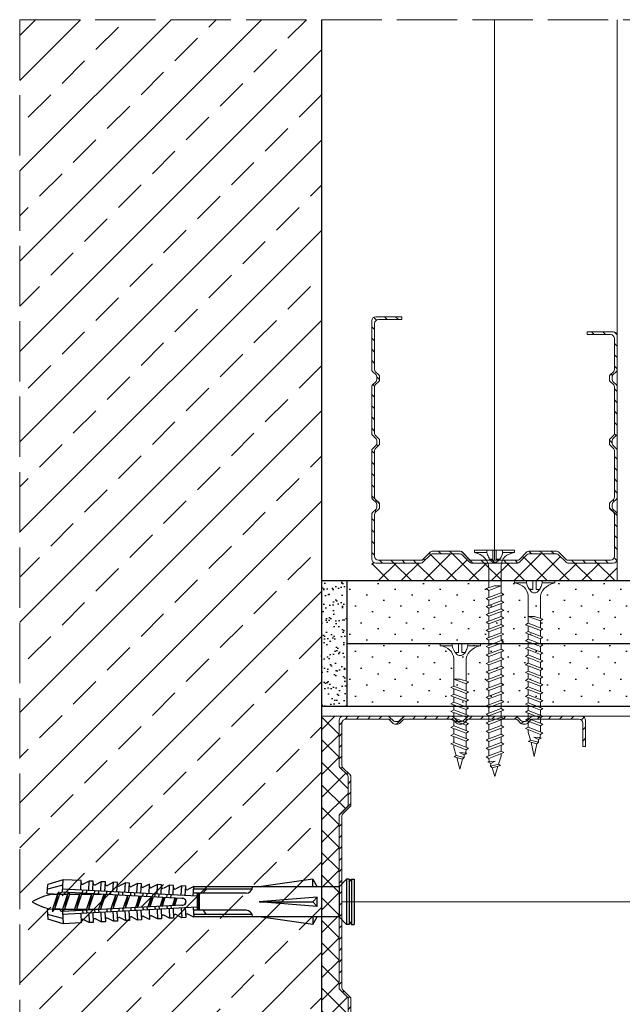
# Model space of a CAD drawing. Header units: millimetres. Extents: x 1525 to 3209, y 569 to 1600.
# Tile 4 of 15: x 2177 to 2297, y 829 to 1025. Entities that reach past the tile are written whole.
import ezdxf

# ---------------------------------------------------------------- set-up
doc = ezdxf.new("R2010")
doc.units = ezdxf.units.MM
doc.linetypes.add('ACAD_ISO02W100', pattern=[15, 12, -3])
for name, color, linetype, lineweight in [('_ISOVER WELNA', 7, 'BATTING', 9), ('_RIGIPS AKCESORIA', 7, 'Continuous', 18), ('_RIGIPS G-K', 7, 'Continuous', 25), ('_RIGIPS PROFIL', 7, 'Continuous', 18), ('KRESKOWANIE', 7, 'Continuous', 9), ('PRZERYWANA', 7, 'ACAD_ISO02W100', 9)]:
    doc.layers.add(name, color=color, linetype=linetype, lineweight=lineweight)
doc.linetypes.add('BATTING', pattern='A,0.00254,-2.54,[134,ltypeshp.shx,S=2.54,R=0,X=-2.54,Y=0],-5.08,[134,ltypeshp.shx,S=2.54,R=180,X=2.54,Y=0],-2.54', length=10.16254)
pattern_1 = [(225, (301.6526, -189.805), (1.122532, -3.367596), [0, -3.175])]

# ---------------------------------------------------------------- blocks, each defined once
blk = doc.blocks.new('TN 25')
at = {"layer": '_RIGIPS AKCESORIA'}
for p, q in [((0, -0.84), (0, 7.16)), ((0, 7.16), (0.46, 7.16)), ((0.46, 7.16), (0.46, 4.78)), ((0.46, 4.78), (0, 4.78)), ((1.77, 3.5), (1.77, 4.2)), ((3.02, 4.46), (8.47, 4.46)), ((7.12, 4.46), (7.12, 3.18)), ((8.03, 2.01), (7.12, 4.46)), ((8.47, 4.46), (8.79, 5)), ((9.61, 1.51), (8.47, 4.46)), ((8.79, 5), (9.93, 2.01)), ((9, 4.46), (10.1, 4.46)), ((10.1, 4.46), (10.41, 5)), ((11.23, 1.51), (10.1, 4.46)), ((10.41, 5), (11.56, 2.01)), ((10.62, 4.46), (11.67, 4.46)), ((11.67, 4.46), (11.99, 5)), ((12.81, 1.51), (11.67, 4.46)), ((11.99, 5), (13.14, 2.01)), ((12.2, 4.46), (13.21, 4.46)), ((13.21, 4.46), (13.52, 5)), ((14.34, 1.51), (13.21, 4.46)), ((13.52, 5), (14.67, 2.01)), ((13.73, 4.46), (14.8, 4.46)), ((14.8, 4.46), (15.12, 5)), ((15.94, 1.51), (14.8, 4.46)), ((15.12, 5), (16.26, 2.01)), ((15.33, 4.46), (16.42, 4.46)), ((16.42, 4.46), (16.73, 5)), ((17.55, 1.51), (16.42, 4.46)), ((16.73, 5), (17.88, 2.01)), ((16.94, 4.46), (17.99, 4.46)), ((17.99, 4.46), (18.31, 5)), ((19.13, 1.51), (17.99, 4.46)), ((18.31, 5), (19.45, 2.01)), ((18.52, 4.46), (19.68, 4.46)), ((19.68, 4.46), (20, 5)), ((20.82, 1.51), (19.68, 4.46)), ((20, 5), (21.14, 2.01)), ((20.21, 4.46), (20.7, 4.46)), ((20.7, 4.46), (22.28, 3.98)), ((22.28, 3.98), (22.56, 4.37)), ((22.7, 2.36), (22.28, 3.98)), ((22.56, 4.37), (23.03, 2.71)), ((0, 3.5), (1.77, 3.5)), ((0, 2.83), (1.77, 2.83)), ((1.77, 2.83), (1.77, 2.18)), ((7.49, 2.01), (3.55, 2.01)), ((7.12, 3.18), (7.65, 1.53)), ((7.65, 1.53), (8.03, 2.01)), ((9.41, 2.01), (8.03, 2.01)), ((9.93, 2.01), (9.61, 1.51)), ((11.04, 2.01), (9.93, 2.01)), ((11.56, 2.01), (11.23, 1.51)), ((12.61, 2.01), (11.56, 2.01)), ((13.14, 2.01), (12.81, 1.51)), ((14.15, 2.01), (13.14, 2.01)), ((14.67, 2.01), (14.34, 1.51)), ((15.74, 2.01), (14.67, 2.01)), ((16.26, 2.01), (15.94, 1.51)), ((17.36, 2.01), (16.26, 2.01)), ((17.88, 2.01), (17.55, 1.51)), ((18.93, 2.01), (17.88, 2.01)), ((19.45, 2.01), (19.13, 1.51)), ((19.45, 2.01), (20.62, 2.01)), ((21.14, 2.01), (20.82, 1.51)), ((21.14, 2.01), (21.81, 2.12)), ((21.85, 1.83), (21.67, 3.28)), ((21.67, 3.28), (22.14, 2.4)), ((22.14, 2.4), (21.85, 1.83)), ((22.7, 2.36), (22.14, 2.4)), ((23.03, 2.71), (22.7, 2.36)), ((22.71, 3.85), (25, 3.24)), ((25, 3.24), (23.03, 2.71)), ((0.46, 1.64), (0, 1.64)), ((0.46, -0.84), (0.46, 1.64)), ((0, -0.84), (0.46, -0.84))]:
    blk.add_line(p, q, dxfattribs=at)
for centre, major_axis, ratio, start_param, end_param in [((3.09, 7.67), (0.17, 3.2), 0.826134, 1.773653, 3.180586), ((-0.04, 0.9), (0, 3.93), 0.848176, -0.720942, -0.151112), ((3.37, -1.57), (0.28, 3.57), 0.832181, 0.035984, 1.430787), ((-2.73, 15.91), (0, 14.76), 0.848176, 3.399396, 3.475072), ((0.59, 4.62), (0, 2.81), 0.848176, 3.475072, 3.862535), ((1.66, 3.18), (0, 0.895), 0.848176, -1.552777, -0.720942), ((1.66, 3.18), (0, 0.895), 0.848176, 3.862535, 4.730408)]:
    blk.add_ellipse(centre, major_axis=major_axis, ratio=ratio, start_param=start_param, end_param=end_param, dxfattribs=at)
blk = doc.blocks.new('TN 35')
at = {"layer": '_RIGIPS AKCESORIA'}
for p, q in [((0, -0.84), (0, 7.16)), ((0, 7.16), (0.46, 7.16)), ((0.46, 7.16), (0.46, 4.78)), ((0.46, 4.78), (0, 4.78)), ((1.77, 3.5), (1.77, 4.2)), ((3.02, 4.46), (8.47, 4.46)), ((7.12, 4.46), (7.12, 3.18)), ((8.03, 2.01), (7.12, 4.46)), ((8.47, 4.46), (8.79, 5)), ((9.61, 1.51), (8.47, 4.46)), ((8.79, 5), (9.93, 2.01)), ((9, 4.46), (10.1, 4.46)), ((10.1, 4.46), (10.41, 5)), ((11.23, 1.51), (10.1, 4.46)), ((10.41, 5), (11.56, 2.01)), ((10.62, 4.46), (11.67, 4.46)), ((11.67, 4.46), (11.99, 5)), ((12.81, 1.51), (11.67, 4.46)), ((11.99, 5), (13.14, 2.01)), ((12.2, 4.46), (13.21, 4.46)), ((13.21, 4.46), (13.52, 5)), ((14.34, 1.51), (13.21, 4.46)), ((13.52, 5), (14.67, 2.01)), ((13.73, 4.46), (14.8, 4.46)), ((14.8, 4.46), (15.12, 5)), ((15.94, 1.51), (14.8, 4.46)), ((15.12, 5), (16.26, 2.01)), ((15.33, 4.46), (16.42, 4.46)), ((16.42, 4.46), (16.73, 5)), ((17.55, 1.51), (16.42, 4.46)), ((16.73, 5), (17.88, 2.01)), ((16.94, 4.46), (17.99, 4.46)), ((17.99, 4.46), (18.31, 5)), ((19.13, 1.51), (17.99, 4.46)), ((18.31, 5), (19.45, 2.01)), ((18.52, 4.46), (19.57, 4.46)), ((19.57, 4.46), (19.88, 5)), ((20.7, 1.51), (19.57, 4.46)), ((19.88, 5), (21.03, 2.01)), ((20.09, 4.46), (21.14, 4.46)), ((21.14, 4.46), (21.46, 5)), ((22.28, 1.51), (21.14, 4.46)), ((21.46, 5), (22.6, 2.01)), ((21.67, 4.46), (22.72, 4.46)), ((22.72, 4.46), (23.03, 5)), ((23.85, 1.51), (22.72, 4.46)), ((23.03, 5), (24.18, 2.01)), ((23.24, 4.46), (24.29, 4.46)), ((24.29, 4.46), (24.61, 5)), ((25.43, 1.51), (24.29, 4.46)), ((24.61, 5), (25.75, 2.01)), ((24.81, 4.46), (25.87, 4.46)), ((25.87, 4.46), (26.18, 5)), ((27, 1.51), (25.87, 4.46)), ((26.18, 5), (27.33, 2.01)), ((26.39, 4.46), (27.44, 4.46)), ((27.44, 4.46), (27.76, 5)), ((28.58, 1.51), (27.44, 4.46)), ((27.76, 5), (28.9, 2.01)), ((27.96, 4.46), (29.13, 4.46)), ((29.13, 4.46), (29.45, 5)), ((30.27, 1.51), (29.13, 4.46)), ((29.45, 5), (30.59, 2.01)), ((29.65, 4.46), (30.15, 4.46)), ((30.15, 4.46), (31.73, 3.98)), ((31.73, 3.98), (32.01, 4.37)), ((32.15, 2.36), (31.73, 3.98)), ((32.01, 4.37), (32.48, 2.71)), ((0, 3.5), (1.77, 3.5)), ((0, 2.83), (1.77, 2.83)), ((1.77, 2.83), (1.77, 2.18)), ((7.49, 2.01), (3.55, 2.01)), ((7.12, 3.18), (7.65, 1.53)), ((7.65, 1.53), (8.03, 2.01)), ((9.41, 2.01), (8.03, 2.01)), ((9.93, 2.01), (9.61, 1.51)), ((11.04, 2.01), (9.93, 2.01)), ((11.56, 2.01), (11.23, 1.51)), ((12.61, 2.01), (11.56, 2.01)), ((13.14, 2.01), (12.81, 1.51)), ((14.15, 2.01), (13.14, 2.01)), ((14.67, 2.01), (14.34, 1.51)), ((15.74, 2.01), (14.67, 2.01)), ((16.26, 2.01), (15.94, 1.51)), ((17.36, 2.01), (16.26, 2.01)), ((17.88, 2.01), (17.55, 1.51)), ((18.93, 2.01), (17.84, 2.01)), ((19.45, 2.01), (19.13, 1.51)), ((20.51, 2.01), (19.41, 2.01)), ((21.03, 2.01), (20.7, 1.51)), ((22.08, 2.01), (20.99, 2.01)), ((22.6, 2.01), (22.28, 1.51)), ((23.66, 2.01), (22.56, 2.01)), ((24.18, 2.01), (23.85, 1.51)), ((25.23, 2.01), (24.14, 2.01)), ((25.75, 2.01), (25.43, 1.51)), ((26.81, 2.01), (25.71, 2.01)), ((27.33, 2.01), (27, 1.51)), ((28.38, 2.01), (27.33, 2.01)), ((28.9, 2.01), (28.58, 1.51)), ((28.9, 2.01), (30.07, 2.01)), ((30.59, 2.01), (30.27, 1.51)), ((30.59, 2.01), (31.26, 2.12)), ((31.3, 1.83), (31.12, 3.28)), ((31.12, 3.28), (31.59, 2.4)), ((31.59, 2.4), (31.3, 1.83)), ((32.15, 2.36), (31.59, 2.4)), ((32.48, 2.71), (32.15, 2.36)), ((32.16, 3.85), (35, 3.24)), ((35, 3.24), (32.48, 2.71)), ((0.46, 1.64), (0, 1.64)), ((0.46, -0.84), (0.46, 1.64)), ((0, -0.84), (0.46, -0.84))]:
    blk.add_line(p, q, dxfattribs=at)
for centre, major_axis, ratio, start_param, end_param in [((3.09, 7.67), (0.17, 3.2), 0.826134, 1.773653, 3.180586), ((-0.04, 0.9), (0, 3.93), 0.848176, -0.720942, -0.151112), ((3.37, -1.57), (0.28, 3.57), 0.832181, 0.035984, 1.430787), ((-2.73, 15.91), (0, 14.76), 0.848176, 3.399396, 3.475072), ((0.59, 4.62), (0, 2.81), 0.848176, 3.475072, 3.862535), ((1.66, 3.18), (0, 0.895), 0.848176, -1.552777, -0.720942), ((1.66, 3.18), (0, 0.895), 0.848176, 3.862535, 4.730408)]:
    blk.add_ellipse(centre, major_axis=major_axis, ratio=ratio, start_param=start_param, end_param=end_param, dxfattribs=at)
blk = doc.blocks.new('CW 75 ULTRASTIL')
h = blk.add_hatch()
h.set_pattern_fill('ANSI31', color=256, scale=0.5, style=0)
h.paths.add_polyline_path([(106.07, 103.31, -0.414214), (106.87, 104.11), (115.19, 104.11, -0.198912), (115.55, 103.96), (116.25, 103.25, 0.198912), (116.61, 103.11), (117.19, 103.11, 0.198912), (117.55, 103.25), (118.25, 103.96, -0.198912), (118.61, 104.11), (127.89, 104.11, -0.198912), (128.25, 103.96), (128.95, 103.25, 0.198912), (129.31, 103.11), (129.89, 103.11, 0.198912), (130.25, 103.25), (130.95, 103.96, -0.198912), (131.31, 104.11), (140.59, 104.11, -0.198912), (140.95, 103.96), (141.65, 103.25, 0.198912), (142.01, 103.11), (142.59, 103.11, 0.198912), (142.95, 103.25), (143.65, 103.96, -0.198912), (144.01, 104.11), (153.17, 104.11, -0.414214), (153.97, 103.31), (153.97, 98.66), (154.52, 98.66), (154.52, 103.86, 0.414214), (153.72, 104.66), (144.01, 104.66, 0.198912), (143.65, 104.51), (142.95, 103.8, -0.198912), (142.59, 103.66), (142.01, 103.66, -0.198912), (141.65, 103.8), (140.95, 104.51, 0.198912), (140.59, 104.66), (131.31, 104.66, 0.198912), (130.95, 104.51), (130.25, 103.8, -0.198912), (129.89, 103.66), (129.31, 103.66, -0.198912), (128.95, 103.8), (128.25, 104.51, 0.198912), (127.89, 104.66), (118.61, 104.66, 0.198912), (118.25, 104.51), (117.55, 103.8, -0.198912), (117.19, 103.66), (116.61, 103.66, -0.198912), (116.25, 103.8), (115.55, 104.51, 0.198912), (115.19, 104.66), (106.32, 104.66, 0.414214), (105.52, 103.86), (105.52, 94.86, 0.198912), (105.67, 94.51), (107.17, 93, -0.198912), (107.32, 92.65), (107.32, 87.06, -0.198912), (107.17, 86.71), (105.67, 85.2, 0.198912), (105.52, 84.85), (105.52, 50.66, 0.198912), (105.67, 50.31), (107.17, 48.8, -0.198912), (107.32, 48.45), (107.32, 42.86, -0.198912), (107.17, 42.51), (105.67, 41, 0.198912), (105.52, 40.65), (105.52, 31.66, 0.414214), (106.32, 30.86), (115.19, 30.86, 0.198912), (115.55, 31), (116.25, 31.71, -0.198912), (116.61, 31.86), (117.19, 31.86, -0.198912), (117.55, 31.71), (118.25, 31, 0.198912), (118.61, 30.86), (127.89, 30.86, 0.198912), (128.25, 31), (128.95, 31.71, -0.198912), (129.31, 31.86), (129.89, 31.86, -0.198912), (130.25, 31.71), (130.95, 31, 0.198912), (131.31, 30.86), (140.59, 30.86, 0.198912), (140.95, 31), (141.65, 31.71, -0.198912), (142.01, 31.86), (142.59, 31.86, -0.198912), (142.95, 31.71), (143.65, 31, 0.198912), (144.01, 30.86), (150.72, 30.86, 0.414214), (151.52, 31.66), (151.52, 36.86), (150.97, 36.86), (150.97, 32.21, -0.414214), (150.17, 31.41), (144.01, 31.41, -0.198912), (143.65, 31.55), (142.95, 32.26, 0.198912), (142.59, 32.41), (142.01, 32.41, 0.198912), (141.65, 32.26), (140.95, 31.55, -0.198912), (140.59, 31.41), (131.31, 31.41, -0.198912), (130.95, 31.55), (130.25, 32.26, 0.198912), (129.89, 32.41), (129.31, 32.41, 0.198912), (128.95, 32.26), (128.25, 31.55, -0.198912), (127.89, 31.41), (118.61, 31.41, -0.198912), (118.25, 31.55), (117.55, 32.26, 0.198912), (117.19, 32.41), (116.61, 32.41, 0.198912), (116.25, 32.26), (115.55, 31.55, -0.198912), (115.19, 31.41), (106.87, 31.41, -0.414214), (106.07, 32.21), (106.07, 40.65, -0.198912), (106.22, 41), (107.72, 42.51, 0.198912), (107.87, 42.86), (107.87, 48.45, 0.198912), (107.72, 48.8), (106.22, 50.31, -0.198912), (106.07, 50.66), (106.07, 84.85, -0.198912), (106.22, 85.2), (107.72, 86.71, 0.198912), (107.87, 87.06), (107.87, 92.65, 0.198912), (107.72, 93), (106.22, 94.51, -0.198912), (106.07, 94.86)])
at = {"layer": '_RIGIPS PROFIL'}
for p, q in [((105.52, 103.86), (105.52, 94.86)), ((115.19, 104.66), (106.32, 104.66)), ((115.19, 104.11), (106.87, 104.11)), ((115.55, 104.51), (116.25, 103.8)), ((115.55, 103.96), (116.25, 103.25)), ((118.25, 104.51), (117.55, 103.8)), ((118.25, 103.96), (117.55, 103.25)), ((127.89, 104.66), (118.61, 104.66)), ((127.89, 104.11), (118.61, 104.11)), ((128.25, 104.51), (128.95, 103.8)), ((128.25, 103.96), (128.95, 103.25)), ((130.95, 104.51), (130.25, 103.8)), ((130.95, 103.96), (130.25, 103.25)), ((131.31, 104.66), (140.59, 104.66)), ((131.31, 104.11), (140.59, 104.11)), ((140.95, 104.51), (141.65, 103.8)), ((140.95, 103.96), (141.65, 103.25)), ((143.65, 104.51), (142.95, 103.8)), ((143.65, 103.96), (142.95, 103.25)), ((153.72, 104.66), (144.01, 104.66)), ((153.17, 104.11), (144.01, 104.11)), ((154.52, 98.66), (154.52, 103.86)), ((106.07, 103.31), (106.07, 94.86)), ((117.19, 103.66), (116.61, 103.66)), ((117.19, 103.11), (116.61, 103.11)), ((129.89, 103.66), (129.31, 103.66)), ((129.89, 103.11), (129.31, 103.11)), ((142.59, 103.66), (142.01, 103.66)), ((142.59, 103.11), (142.01, 103.11)), ((153.97, 98.66), (153.97, 103.31)), ((153.97, 98.66), (154.52, 98.66)), ((107.17, 93), (105.67, 94.51)), ((107.72, 93), (106.22, 94.51)), ((107.32, 92.65), (107.32, 87.06)), ((107.87, 92.65), (107.87, 87.06)), ((107.17, 86.71), (105.67, 85.2)), ((107.72, 86.71), (106.22, 85.2)), ((105.52, 84.85), (105.52, 50.66)), ((106.07, 84.85), (106.07, 50.66)), ((107.17, 48.8), (105.67, 50.31)), ((107.72, 48.8), (106.22, 50.31)), ((107.32, 42.86), (107.32, 48.45)), ((107.87, 42.86), (107.87, 48.45)), ((107.17, 42.51), (105.67, 41)), ((107.72, 42.51), (106.22, 41)), ((105.52, 31.66), (105.52, 40.65)), ((106.07, 32.21), (106.07, 40.65)), ((150.97, 36.86), (150.97, 32.21)), ((150.97, 36.86), (151.52, 36.86)), ((151.52, 36.86), (151.52, 31.66)), ((115.19, 31.41), (106.87, 31.41)), ((115.55, 31.55), (116.25, 32.26)), ((115.55, 31), (116.25, 31.71)), ((117.19, 32.41), (116.61, 32.41)), ((117.19, 31.86), (116.61, 31.86)), ((118.25, 31.55), (117.55, 32.26)), ((118.25, 31), (117.55, 31.71)), ((127.89, 31.41), (118.61, 31.41)), ((128.25, 31.55), (128.95, 32.26)), ((128.25, 31), (128.95, 31.71)), ((129.89, 32.41), (129.31, 32.41)), ((129.89, 31.86), (129.31, 31.86)), ((130.95, 31.55), (130.25, 32.26)), ((130.95, 31), (130.25, 31.71)), ((131.31, 31.41), (140.59, 31.41)), ((140.95, 31.55), (141.65, 32.26)), ((140.95, 31), (141.65, 31.71)), ((142.59, 32.41), (142.01, 32.41)), ((142.59, 31.86), (142.01, 31.86)), ((143.65, 31.55), (142.95, 32.26)), ((143.65, 31), (142.95, 31.71)), ((150.17, 31.41), (144.01, 31.41)), ((115.19, 30.86), (106.32, 30.86)), ((127.89, 30.86), (118.61, 30.86)), ((131.31, 30.86), (140.59, 30.86)), ((150.72, 30.86), (144.01, 30.86))]:
    blk.add_line(p, q, dxfattribs=at)
for centre, radius, start, end in [((106.32, 103.86), 0.8, 90, 180), ((106.87, 103.31), 0.8, 90, 180), ((115.19, 104.16), 0.5, 45, 90), ((115.19, 103.61), 0.5, 45, 90), ((118.61, 104.16), 0.5, 90, 135), ((118.61, 103.61), 0.5, 90, 135), ((127.89, 104.16), 0.5, 45, 90), ((127.89, 103.61), 0.5, 45, 90), ((131.31, 104.16), 0.5, 90, 135), ((131.31, 103.61), 0.5, 90, 135), ((140.59, 104.16), 0.5, 45, 90), ((140.59, 103.61), 0.5, 45, 90), ((144.01, 104.16), 0.5, 90, 135), ((144.01, 103.61), 0.5, 90, 135), ((153.17, 103.31), 0.8, 0, 90), ((153.72, 103.86), 0.8, 0, 90), ((116.61, 104.16), 0.5, 225, 270), ((116.61, 103.61), 0.5, 225, 270), ((117.19, 104.16), 0.5, 270, 315), ((117.19, 103.61), 0.5, 270, 315), ((129.31, 104.16), 0.5, 225, 270), ((129.31, 103.61), 0.5, 225, 270), ((129.89, 104.16), 0.5, 270, 315), ((129.89, 103.61), 0.5, 270, 315), ((142.01, 104.16), 0.5, 225, 270), ((142.01, 103.61), 0.5, 225, 270), ((142.59, 104.16), 0.5, 270, 315), ((142.59, 103.61), 0.5, 270, 315), ((106.02, 94.86), 0.5, 180, 225), ((106.57, 94.86), 0.5, 180, 225), ((106.82, 92.65), 0.5, 0, 45), ((107.37, 92.65), 0.5, 0, 45), ((106.82, 87.06), 0.5, 315, 0), ((107.37, 87.06), 0.5, 315, 0), ((106.02, 84.85), 0.5, 135, 180), ((106.57, 84.85), 0.5, 135, 180), ((106.02, 50.66), 0.5, 180, 225), ((106.57, 50.66), 0.5, 180, 225), ((106.82, 48.45), 0.5, 0, 45), ((107.37, 48.45), 0.5, 0, 45), ((106.82, 42.86), 0.5, 315, 0), ((107.37, 42.86), 0.5, 315, 0), ((106.02, 40.65), 0.5, 135, 180), ((106.57, 40.65), 0.5, 135, 180), ((106.32, 31.66), 0.8, 180, 270), ((106.87, 32.21), 0.8, 180, 270), ((115.19, 31.91), 0.5, 270, 315), ((116.61, 31.91), 0.5, 90, 135), ((116.61, 31.36), 0.5, 90, 135), ((117.19, 31.91), 0.5, 45, 90), ((117.19, 31.36), 0.5, 45, 90), ((118.61, 31.91), 0.5, 225, 270), ((127.89, 31.91), 0.5, 270, 315), ((129.31, 31.91), 0.5, 90, 135), ((129.31, 31.36), 0.5, 90, 135), ((129.89, 31.91), 0.5, 45, 90), ((129.89, 31.36), 0.5, 45, 90), ((131.31, 31.91), 0.5, 225, 270), ((140.59, 31.91), 0.5, 270, 315), ((142.01, 31.91), 0.5, 90, 135), ((142.01, 31.36), 0.5, 90, 135), ((142.59, 31.91), 0.5, 45, 90), ((142.59, 31.36), 0.5, 45, 90), ((144.01, 31.91), 0.5, 225, 270), ((150.17, 32.21), 0.8, 270, 0), ((150.72, 31.66), 0.8, 270, 0), ((115.19, 31.36), 0.5, 270, 315), ((118.61, 31.36), 0.5, 225, 270), ((127.89, 31.36), 0.5, 270, 315), ((131.31, 31.36), 0.5, 225, 270), ((140.59, 31.36), 0.5, 270, 315), ((144.01, 31.36), 0.5, 225, 270)]:
    blk.add_arc(centre, radius, start, end, dxfattribs=at)
blk = doc.blocks.new('kolek rozprezny komplet 60')
for p, q in [((393.81, 219.85), (390.76, 218.91)), ((393.68, 217.35), (393.81, 219.85)), ((397.41, 219.66), (393.81, 219.85)), ((397.31, 217.76), (397.41, 219.66)), ((399, 219.58), (397.82, 218.98)), ((398.9, 217.68), (399, 219.58)), ((399.8, 219.54), (399, 219.58)), ((399.7, 217.64), (399.8, 219.54)), ((401.4, 219.45), (400.22, 218.85)), ((401.3, 217.56), (401.4, 219.45)), ((402.2, 219.41), (401.4, 219.45)), ((402.1, 217.51), (402.2, 219.41)), ((443.47, 219.95), (432.8, 218.45)), ((443.47, 218.45), (443.47, 219.95)), ((443.47, 219.95), (444.34, 218.45)), ((450.17, 219.95), (448.67, 218.45)), ((450.17, 219.95), (450.17, 210.95)), ((450.67, 219.95), (450.17, 219.95)), ((450.67, 219.95), (450.67, 210.95)), ((450.67, 219.35), (451.17, 219.95)), ((451.17, 219.95), (451.67, 219.95)), ((451.17, 219.95), (451.17, 210.95)), ((451.67, 219.95), (451.67, 210.95)), ((390.66, 217.01), (390.76, 218.91)), ((393.75, 218.75), (390.71, 217.96)), ((392.67, 216.95), (393.04, 217.45)), ((393.07, 216.95), (393.04, 217.45)), ((420.47, 216.55), (393.71, 217.95)), ((397.67, 217.14), (397.71, 217.74)), ((398.47, 217.1), (398.5, 217.7)), ((400.07, 217.02), (400.1, 217.62)), ((400.87, 216.98), (400.9, 217.58)), ((402.47, 216.89), (402.5, 217.49)), ((403.8, 219.33), (402.61, 218.72)), ((403.27, 216.85), (403.3, 217.45)), ((403.7, 217.43), (403.8, 219.33)), ((404.6, 219.29), (403.8, 219.33)), ((404.5, 217.39), (404.6, 219.29)), ((406.19, 219.2), (405.01, 218.6)), ((406.09, 217.3), (406.19, 219.2)), ((406.99, 219.16), (406.19, 219.2)), ((406.89, 217.26), (406.99, 219.16)), ((408.59, 219.08), (407.41, 218.47)), ((408.49, 217.18), (408.59, 219.08)), ((409.39, 219.03), (408.59, 219.08)), ((409.29, 217.14), (409.39, 219.03)), ((410.99, 218.95), (409.8, 218.35)), ((410.89, 217.05), (410.99, 218.95)), ((412.59, 218.87), (411.4, 218.26)), ((412.49, 216.97), (412.59, 218.87)), ((413.38, 218.82), (412.59, 218.87)), ((413.28, 216.93), (413.38, 218.82)), ((414.98, 218.74), (413.8, 218.14)), ((414.88, 216.84), (414.98, 218.74)), ((415.78, 218.7), (414.98, 218.74)), ((415.68, 216.8), (415.78, 218.7)), ((417.38, 218.62), (416.2, 218.01)), ((417.28, 216.72), (417.38, 218.62)), ((418.18, 218.57), (417.38, 218.62)), ((418.08, 216.68), (418.18, 218.57)), ((419.78, 218.49), (418.59, 217.89)), ((419.68, 216.59), (419.78, 218.49)), ((431.37, 217.95), (419.75, 217.95)), ((448.67, 218.45), (419.77, 218.45)), ((448.67, 218.45), (448.67, 212.45)), ((393.15, 216.88), (390.66, 217.01)), ((391.67, 216.95), (392.67, 216.95)), ((392.67, 216.95), (391.67, 213.95)), ((392.67, 216.95), (392.07, 213.95)), ((393.07, 216.95), (392.07, 213.95)), ((393.07, 216.95), (394.67, 216.95)), ((394.67, 216.95), (393.67, 213.95)), ((417.38, 216.11), (393.68, 217.35)), ((394.67, 216.95), (394.07, 213.95)), ((395.07, 216.95), (394.07, 213.95)), ((394.67, 216.95), (394.92, 217.29)), ((395.07, 216.95), (395.05, 217.28)), ((395.07, 216.95), (397.07, 216.95)), ((397.07, 216.95), (396.07, 213.95)), ((397.07, 216.95), (396.47, 213.95)), ((397.47, 216.95), (396.47, 213.95)), ((397.07, 216.95), (397.23, 217.17)), ((397.47, 216.95), (397.46, 217.16)), ((397.47, 216.95), (399.47, 216.95)), ((399.47, 216.95), (398.47, 213.95)), ((399.47, 216.95), (398.87, 213.95)), ((399.87, 216.95), (398.87, 213.95)), ((399.47, 216.95), (399.55, 217.05)), ((399.87, 216.95), (399.87, 217.03)), ((399.87, 216.95), (401.38, 216.95)), ((401.87, 216.92), (400.87, 213.95)), ((401.87, 216.92), (401.27, 213.95)), ((402.26, 216.9), (401.27, 213.95)), ((404.22, 216.8), (403.31, 214.05)), ((404.24, 216.8), (403.7, 214.07)), ((404.62, 216.78), (403.72, 214.07)), ((404.86, 216.77), (404.9, 217.37)), ((405.66, 216.73), (405.69, 217.32)), ((406.58, 216.68), (405.75, 214.18)), ((406.62, 216.68), (406.12, 214.2)), ((406.98, 216.66), (406.16, 214.2)), ((407.26, 216.64), (407.29, 217.24)), ((408.06, 216.6), (408.09, 217.2)), ((408.94, 216.55), (408.19, 214.31)), ((408.99, 216.55), (408.55, 214.33)), ((409.34, 216.53), (408.6, 214.33)), ((409.66, 216.52), (409.69, 217.12)), ((410.46, 216.47), (410.49, 217.07)), ((411.3, 216.43), (410.64, 214.44)), ((411.37, 216.43), (410.98, 214.45)), ((411.69, 216.41), (411.04, 214.46)), ((412.05, 216.39), (412.09, 216.99)), ((412.85, 216.35), (412.89, 216.95)), ((413.66, 216.31), (413.08, 214.56)), ((413.75, 216.3), (413.4, 214.58)), ((414.05, 216.29), (413.49, 214.58)), ((414.45, 216.27), (414.48, 216.86)), ((415.25, 216.22), (415.28, 216.82)), ((416.02, 216.18), (415.52, 214.69)), ((416.12, 216.18), (415.83, 214.71)), ((416.41, 216.16), (415.93, 214.71)), ((418.22, 215.58), (418.01, 214.95)), ((430.17, 217.15), (419.71, 217.15)), ((420.47, 217.15), (420.47, 213.75)), ((420.67, 217.15), (420.67, 213.75)), ((420.87, 217.15), (420.87, 213.75)), ((444.34, 216.37), (432.8, 215.45)), ((444.34, 216.37), (443.47, 215.45)), ((444.34, 214.53), (444.34, 216.37)), ((448.67, 216.95), (448.67, 213.95)), ((393.15, 214.02), (390.66, 213.89)), ((390.66, 213.89), (390.76, 211.99)), ((391.67, 213.95), (391.71, 213.45)), ((391.71, 213.45), (392.07, 213.95)), ((392.07, 213.95), (393.67, 213.95)), ((393.67, 213.95), (393.7, 213.55)), ((417.38, 214.79), (393.68, 213.55)), ((393.68, 213.55), (393.81, 211.05)), ((420.47, 214.35), (393.71, 212.95)), ((393.78, 213.55), (394.07, 213.95)), ((394.07, 213.95), (396.07, 213.95)), ((396.07, 213.95), (396.09, 213.67)), ((396.28, 213.68), (396.47, 213.95)), ((396.47, 213.95), (398.47, 213.95)), ((397.67, 213.76), (397.71, 213.16)), ((398.47, 213.95), (398.48, 213.8)), ((398.47, 213.8), (398.5, 213.2)), ((398.77, 213.81), (398.87, 213.95)), ((398.87, 213.95), (400.87, 213.95)), ((400.07, 213.88), (400.1, 213.28)), ((400.87, 213.95), (400.88, 213.92)), ((400.87, 213.92), (400.9, 213.32)), ((401.27, 213.95), (401.38, 213.95)), ((401.27, 213.94), (401.27, 213.95)), ((402.47, 214.01), (402.5, 213.41)), ((403.27, 214.05), (403.3, 213.45)), ((404.86, 214.13), (404.9, 213.53)), ((405.66, 214.17), (405.69, 213.58)), ((406.09, 213.6), (406.19, 211.7)), ((406.89, 213.64), (406.99, 211.74)), ((407.26, 214.26), (407.29, 213.66)), ((408.06, 214.3), (408.09, 213.7)), ((408.49, 213.72), (408.59, 211.82)), ((409.29, 213.76), (409.39, 211.87)), ((409.66, 214.38), (409.69, 213.79)), ((410.46, 214.43), (410.49, 213.83)), ((410.89, 213.85), (410.99, 211.95)), ((412.05, 214.51), (412.09, 213.91)), ((412.49, 213.93), (412.59, 212.03)), ((412.85, 214.55), (412.89, 213.95)), ((413.28, 213.97), (413.38, 212.08)), ((414.45, 214.64), (414.48, 214.04)), ((414.88, 214.06), (414.98, 212.16)), ((415.25, 214.68), (415.28, 214.08)), ((415.68, 214.1), (415.78, 212.2)), ((417.28, 214.18), (417.38, 212.29)), ((418.08, 214.22), (418.18, 212.33)), ((419.68, 214.31), (419.78, 212.41)), ((430.17, 213.75), (419.71, 213.75)), ((432.8, 215.45), (443.47, 215.45)), ((444.34, 214.53), (432.8, 215.45)), ((444.34, 214.53), (443.47, 215.45)), ((393.75, 212.15), (390.71, 212.94)), ((393.81, 211.05), (390.76, 211.99)), ((397.31, 213.14), (397.41, 211.24)), ((399, 211.32), (397.82, 211.93)), ((398.9, 213.22), (399, 211.32)), ((399.7, 213.26), (399.8, 211.36)), ((401.4, 211.45), (400.22, 212.05)), ((401.3, 213.35), (401.4, 211.45)), ((402.1, 213.39), (402.2, 211.49)), ((403.8, 211.57), (402.61, 212.18)), ((403.7, 213.47), (403.8, 211.57)), ((404.6, 211.62), (403.8, 211.57)), ((404.5, 213.51), (404.6, 211.62)), ((406.19, 211.7), (405.01, 212.3)), ((406.99, 211.74), (406.19, 211.7)), ((408.59, 211.82), (407.41, 212.43)), ((409.39, 211.87), (408.59, 211.82)), ((410.99, 211.95), (409.8, 212.55)), ((412.59, 212.03), (411.4, 212.64)), ((413.38, 212.08), (412.59, 212.03)), ((414.98, 212.16), (413.8, 212.76)), ((415.78, 212.2), (414.98, 212.16)), ((417.38, 212.29), (416.2, 212.89)), ((418.18, 212.33), (417.38, 212.29)), ((419.78, 212.41), (418.59, 213.01)), ((431.37, 212.95), (419.75, 212.95)), ((448.67, 212.45), (419.77, 212.45)), ((443.47, 210.95), (432.8, 212.45)), ((443.47, 212.45), (443.47, 210.95)), ((443.47, 210.95), (444.34, 212.45)), ((450.17, 210.95), (448.67, 212.45)), ((397.41, 211.24), (393.81, 211.05)), ((399.8, 211.36), (399, 211.32)), ((402.2, 211.49), (401.4, 211.45)), ((450.67, 210.95), (450.17, 210.95)), ((450.67, 211.55), (451.17, 210.95)), ((451.17, 210.95), (451.67, 210.95))]:
    blk.add_line(p, q)
for centre, radius, start, end in [((397.68, 219.24), 0.3, 177, 297), ((400.08, 219.12), 0.3, 177, 297), ((402.48, 218.99), 0.3, 177, 297), ((404.87, 218.87), 0.3, 177, 297), ((407.27, 218.74), 0.3, 177, 297), ((409.67, 218.61), 0.3, 177, 297), ((411.27, 218.53), 0.3, 177, 297), ((413.66, 218.41), 0.3, 177, 297), ((416.06, 218.28), 0.3, 177, 297), ((418.46, 218.15), 0.3, 177, 297), ((422.67, 216.95), 1, 90, 168.463), ((430.17, 218.45), 1.3, 270, 0), ((393.41, 206.24), 10.85, 99.2038, 121.9083), ((393.65, 216.85), 0.5, 87, 177), ((417.55, 215.45), 0.682, 255.8604, 104.1386), ((393.41, 224.66), 10.85, 238.0917, 260.7962), ((393.65, 214.05), 0.5, 183, 273), ((422.67, 213.95), 1, 191.537, 270), ((430.17, 212.45), 1.3, 0, 90), ((397.68, 211.66), 0.3, 63, 183), ((400.08, 211.78), 0.3, 63, 183), ((402.48, 211.91), 0.3, 63, 183), ((404.87, 212.03), 0.3, 63, 183), ((407.27, 212.16), 0.3, 63, 183), ((409.67, 212.29), 0.3, 63, 183), ((411.27, 212.37), 0.3, 63, 183), ((413.66, 212.5), 0.3, 63, 183), ((416.06, 212.62), 0.3, 63, 183), ((418.46, 212.75), 0.3, 63, 183)]:
    blk.add_arc(centre, radius, start, end)
blk = doc.blocks.new('CW 50 ULTRASTIL')
h = blk.add_hatch()
h.set_pattern_fill('ANSI31', color=256, scale=0.5, style=0)
h.paths.add_polyline_path([(28.56, 40.65, -0.198912), (28.71, 41), (30.21, 42.51, 0.198912), (30.36, 42.86), (30.36, 48.45, 0.198912), (30.21, 48.8), (28.71, 50.31, -0.198912), (28.56, 50.66), (28.56, 59.85, -0.198912), (28.71, 60.2), (30.21, 61.71, 0.198912), (30.36, 62.06), (30.36, 67.65, 0.198912), (30.21, 68), (28.71, 69.51, -0.198912), (28.56, 69.86), (28.56, 78.31, -0.414214), (29.36, 79.11), (37.68, 79.11, -0.198912), (38.04, 78.96), (38.74, 78.25, 0.198912), (39.1, 78.11), (39.68, 78.11, 0.198912), (40.04, 78.25), (40.74, 78.96, -0.198912), (41.1, 79.11), (50.38, 79.11, -0.198912), (50.74, 78.96), (51.44, 78.25, 0.198912), (51.8, 78.11), (52.38, 78.11, 0.198912), (52.74, 78.25), (53.44, 78.96, -0.198912), (53.8, 79.11), (63.08, 79.11, -0.198912), (63.44, 78.96), (64.14, 78.25, 0.198912), (64.5, 78.11), (65.08, 78.11, 0.198912), (65.44, 78.25), (66.14, 78.96, -0.198912), (66.5, 79.11), (75.66, 79.11, -0.414214), (76.46, 78.31), (76.46, 73.66), (77.01, 73.66), (77.01, 78.86, 0.414214), (76.21, 79.66), (66.5, 79.66, 0.198912), (66.14, 79.51), (65.44, 78.8, -0.198912), (65.08, 78.66), (64.5, 78.66, -0.198912), (64.14, 78.8), (63.44, 79.51, 0.198912), (63.08, 79.66), (53.8, 79.66, 0.198912), (53.44, 79.51), (52.74, 78.8, -0.198912), (52.38, 78.66), (51.8, 78.66, -0.198912), (51.44, 78.8), (50.74, 79.51, 0.198912), (50.38, 79.66), (41.1, 79.66, 0.198912), (40.74, 79.51), (40.04, 78.8, -0.198912), (39.68, 78.66), (39.1, 78.66, -0.198912), (38.74, 78.8), (38.04, 79.51, 0.198912), (37.68, 79.66), (28.81, 79.66, 0.414214), (28.01, 78.86), (28.01, 69.86, 0.198912), (28.16, 69.51), (29.66, 68, -0.198912), (29.81, 67.65), (29.81, 62.06, -0.198912), (29.66, 61.71), (28.16, 60.2, 0.198912), (28.01, 59.85), (28.01, 50.66, 0.198912), (28.16, 50.31), (29.66, 48.8, -0.198912), (29.81, 48.45), (29.81, 42.86, -0.198912), (29.66, 42.51), (28.16, 41, 0.198912), (28.01, 40.65), (28.01, 31.66, 0.414214), (28.81, 30.86), (37.68, 30.86, 0.198912), (38.04, 31), (38.74, 31.71, -0.198912), (39.1, 31.86), (39.68, 31.86, -0.198912), (40.04, 31.71), (40.74, 31, 0.198912), (41.1, 30.86), (50.38, 30.86, 0.198912), (50.74, 31), (51.44, 31.71, -0.198912), (51.8, 31.86), (52.38, 31.86, -0.198912), (52.74, 31.71), (53.44, 31, 0.198912), (53.8, 30.86), (63.08, 30.86, 0.198912), (63.44, 31), (64.14, 31.71, -0.198912), (64.5, 31.86), (65.08, 31.86, -0.198912), (65.44, 31.71), (66.14, 31, 0.198912), (66.5, 30.86), (73.21, 30.86, 0.414214), (74.01, 31.66), (74.01, 36.86), (73.46, 36.86), (73.46, 32.21, -0.414214), (72.66, 31.41), (66.5, 31.41, -0.198912), (66.14, 31.55), (65.44, 32.26, 0.198912), (65.08, 32.41), (64.5, 32.41, 0.198912), (64.14, 32.26), (63.44, 31.55, -0.198912), (63.08, 31.41), (53.8, 31.41, -0.198912), (53.44, 31.55), (52.74, 32.26, 0.198912), (52.38, 32.41), (51.8, 32.41, 0.198912), (51.44, 32.26), (50.74, 31.55, -0.198912), (50.38, 31.41), (41.1, 31.41, -0.198912), (40.74, 31.55), (40.04, 32.26, 0.198912), (39.68, 32.41), (39.1, 32.41, 0.198912), (38.74, 32.26), (38.04, 31.55, -0.198912), (37.68, 31.41), (29.36, 31.41, -0.414214), (28.56, 32.21)])
at = {"layer": '_RIGIPS PROFIL'}
for p, q in [((28.01, 78.86), (28.01, 69.86)), ((37.68, 79.66), (28.81, 79.66)), ((37.68, 79.11), (29.36, 79.11)), ((38.04, 79.51), (38.74, 78.8)), ((38.04, 78.96), (38.74, 78.25)), ((39.68, 78.66), (39.1, 78.66)), ((40.74, 79.51), (40.04, 78.8)), ((40.74, 78.96), (40.04, 78.25)), ((50.38, 79.66), (41.1, 79.66)), ((50.38, 79.11), (41.1, 79.11)), ((50.74, 79.51), (51.44, 78.8)), ((50.74, 78.96), (51.44, 78.25)), ((52.38, 78.66), (51.8, 78.66)), ((53.44, 79.51), (52.74, 78.8)), ((53.44, 78.96), (52.74, 78.25)), ((53.8, 79.66), (63.08, 79.66)), ((53.8, 79.11), (63.08, 79.11)), ((63.44, 79.51), (64.14, 78.8)), ((63.44, 78.96), (64.14, 78.25)), ((65.08, 78.66), (64.5, 78.66)), ((66.14, 79.51), (65.44, 78.8)), ((66.14, 78.96), (65.44, 78.25)), ((76.21, 79.66), (66.5, 79.66)), ((75.66, 79.11), (66.5, 79.11)), ((77.01, 73.66), (77.01, 78.86)), ((28.56, 78.31), (28.56, 69.86)), ((39.68, 78.11), (39.1, 78.11)), ((52.38, 78.11), (51.8, 78.11)), ((65.08, 78.11), (64.5, 78.11)), ((76.46, 73.66), (76.46, 78.31)), ((76.46, 73.66), (77.01, 73.66)), ((29.66, 68), (28.16, 69.51)), ((30.21, 68), (28.71, 69.51)), ((29.81, 67.65), (29.81, 62.06)), ((30.36, 67.65), (30.36, 62.06)), ((29.66, 61.71), (28.16, 60.2)), ((30.21, 61.71), (28.71, 60.2)), ((28.01, 59.85), (28.01, 50.66)), ((28.56, 59.85), (28.56, 50.66)), ((29.66, 48.8), (28.16, 50.31)), ((30.21, 48.8), (28.71, 50.31)), ((29.81, 42.86), (29.81, 48.45)), ((30.36, 42.86), (30.36, 48.45)), ((29.66, 42.51), (28.16, 41)), ((30.21, 42.51), (28.71, 41)), ((28.01, 31.66), (28.01, 40.65)), ((28.56, 32.21), (28.56, 40.65)), ((73.46, 36.86), (73.46, 32.21)), ((73.46, 36.86), (74.01, 36.86)), ((74.01, 36.86), (74.01, 31.66)), ((37.68, 31.41), (29.36, 31.41)), ((38.04, 31.55), (38.74, 32.26)), ((38.04, 31), (38.74, 31.71)), ((39.68, 32.41), (39.1, 32.41)), ((39.68, 31.86), (39.1, 31.86)), ((40.74, 31.55), (40.04, 32.26)), ((40.74, 31), (40.04, 31.71)), ((50.38, 31.41), (41.1, 31.41)), ((50.74, 31.55), (51.44, 32.26)), ((50.74, 31), (51.44, 31.71)), ((52.38, 32.41), (51.8, 32.41)), ((52.38, 31.86), (51.8, 31.86)), ((53.44, 31.55), (52.74, 32.26)), ((53.44, 31), (52.74, 31.71)), ((53.8, 31.41), (63.08, 31.41)), ((63.44, 31.55), (64.14, 32.26)), ((63.44, 31), (64.14, 31.71)), ((65.08, 32.41), (64.5, 32.41)), ((65.08, 31.86), (64.5, 31.86)), ((66.14, 31.55), (65.44, 32.26)), ((66.14, 31), (65.44, 31.71)), ((72.66, 31.41), (66.5, 31.41)), ((37.68, 30.86), (28.81, 30.86)), ((50.38, 30.86), (41.1, 30.86)), ((53.8, 30.86), (63.08, 30.86)), ((73.21, 30.86), (66.5, 30.86))]:
    blk.add_line(p, q, dxfattribs=at)
for centre, radius, start, end in [((28.81, 78.86), 0.8, 90, 180), ((29.36, 78.31), 0.8, 90, 180), ((37.68, 79.16), 0.5, 45, 90), ((37.68, 78.61), 0.5, 45, 90), ((39.1, 79.16), 0.5, 225, 270), ((39.68, 79.16), 0.5, 270, 315), ((41.1, 79.16), 0.5, 90, 135), ((41.1, 78.61), 0.5, 90, 135), ((50.38, 79.16), 0.5, 45, 90), ((50.38, 78.61), 0.5, 45, 90), ((51.8, 79.16), 0.5, 225, 270), ((52.38, 79.16), 0.5, 270, 315), ((53.8, 79.16), 0.5, 90, 135), ((53.8, 78.61), 0.5, 90, 135), ((63.08, 79.16), 0.5, 45, 90), ((63.08, 78.61), 0.5, 45, 90), ((64.5, 79.16), 0.5, 225, 270), ((65.08, 79.16), 0.5, 270, 315), ((66.5, 79.16), 0.5, 90, 135), ((66.5, 78.61), 0.5, 90, 135), ((75.66, 78.31), 0.8, 0, 90), ((76.21, 78.86), 0.8, 0, 90), ((39.1, 78.61), 0.5, 225, 270), ((39.68, 78.61), 0.5, 270, 315), ((51.8, 78.61), 0.5, 225, 270), ((52.38, 78.61), 0.5, 270, 315), ((64.5, 78.61), 0.5, 225, 270), ((65.08, 78.61), 0.5, 270, 315), ((28.51, 69.86), 0.5, 180, 225), ((29.06, 69.86), 0.5, 180, 225), ((29.31, 67.65), 0.5, 0, 45), ((29.86, 67.65), 0.5, 0, 45), ((29.31, 62.06), 0.5, 315, 0), ((29.86, 62.06), 0.5, 315, 0), ((28.51, 59.85), 0.5, 135, 180), ((29.06, 59.85), 0.5, 135, 180), ((28.51, 50.66), 0.5, 180, 225), ((29.06, 50.66), 0.5, 180, 225), ((29.31, 48.45), 0.5, 0, 45), ((29.86, 48.45), 0.5, 0, 45), ((29.31, 42.86), 0.5, 315, 0), ((29.86, 42.86), 0.5, 315, 0), ((28.51, 40.65), 0.5, 135, 180), ((29.06, 40.65), 0.5, 135, 180), ((28.81, 31.66), 0.8, 180, 270), ((29.36, 32.21), 0.8, 180, 270), ((37.68, 31.91), 0.5, 270, 315), ((39.1, 31.91), 0.5, 90, 135), ((39.1, 31.36), 0.5, 90, 135), ((39.68, 31.91), 0.5, 45, 90), ((39.68, 31.36), 0.5, 45, 90), ((41.1, 31.91), 0.5, 225, 270), ((50.38, 31.91), 0.5, 270, 315), ((51.8, 31.91), 0.5, 90, 135), ((51.8, 31.36), 0.5, 90, 135), ((52.38, 31.91), 0.5, 45, 90), ((52.38, 31.36), 0.5, 45, 90), ((53.8, 31.91), 0.5, 225, 270), ((63.08, 31.91), 0.5, 270, 315), ((64.5, 31.91), 0.5, 90, 135), ((64.5, 31.36), 0.5, 90, 135), ((65.08, 31.91), 0.5, 45, 90), ((65.08, 31.36), 0.5, 45, 90), ((66.5, 31.91), 0.5, 225, 270), ((72.66, 32.21), 0.8, 270, 0), ((73.21, 31.66), 0.8, 270, 0), ((37.68, 31.36), 0.5, 270, 315), ((41.1, 31.36), 0.5, 225, 270), ((50.38, 31.36), 0.5, 270, 315), ((53.8, 31.36), 0.5, 225, 270), ((63.08, 31.36), 0.5, 270, 315), ((66.5, 31.36), 0.5, 225, 270)]:
    blk.add_arc(centre, radius, start, end, dxfattribs=at)
blk = doc.blocks.new('TN 45')
at = {"layer": '_RIGIPS AKCESORIA'}
for p, q in [((0, -0.84), (0, 7.16)), ((0, 7.16), (0.46, 7.16)), ((0.46, 7.16), (0.46, 4.78)), ((0.46, 4.78), (0, 4.78)), ((1.77, 3.5), (1.77, 4.2)), ((3.02, 4.46), (8.47, 4.46)), ((7.12, 4.46), (7.12, 3.18)), ((8.03, 2.01), (7.12, 4.46)), ((8.47, 4.46), (8.79, 5)), ((9.61, 1.51), (8.47, 4.46)), ((8.79, 5), (9.93, 2.01)), ((9, 4.46), (10.1, 4.46)), ((10.1, 4.46), (10.41, 5)), ((11.23, 1.51), (10.1, 4.46)), ((10.41, 5), (11.56, 2.01)), ((10.62, 4.46), (11.67, 4.46)), ((11.67, 4.46), (11.99, 5)), ((12.81, 1.51), (11.67, 4.46)), ((11.99, 5), (13.14, 2.01)), ((12.2, 4.46), (13.21, 4.46)), ((13.21, 4.46), (13.52, 5)), ((14.34, 1.51), (13.21, 4.46)), ((13.52, 5), (14.67, 2.01)), ((13.73, 4.46), (14.8, 4.46)), ((14.8, 4.46), (15.12, 5)), ((15.94, 1.51), (14.8, 4.46)), ((15.12, 5), (16.26, 2.01)), ((15.33, 4.46), (16.42, 4.46)), ((16.42, 4.46), (16.73, 5)), ((17.55, 1.51), (16.42, 4.46)), ((16.73, 5), (17.88, 2.01)), ((16.94, 4.46), (17.99, 4.46)), ((17.99, 4.46), (18.31, 5)), ((19.13, 1.51), (17.99, 4.46)), ((18.31, 5), (19.45, 2.01)), ((18.52, 4.46), (19.68, 4.46)), ((19.68, 4.46), (20, 5)), ((20.82, 1.51), (19.68, 4.46)), ((20, 5), (21.14, 2.01)), ((20.21, 4.46), (21.37, 4.46)), ((21.37, 4.46), (21.69, 5)), ((22.51, 1.51), (21.37, 4.46)), ((21.69, 5), (22.83, 2.01)), ((21.9, 4.46), (23.06, 4.46)), ((23.06, 4.46), (23.38, 5)), ((24.2, 1.51), (23.06, 4.46)), ((23.38, 5), (24.52, 2.01)), ((23.59, 4.46), (24.75, 4.46)), ((24.75, 4.46), (25.07, 5)), ((25.89, 1.51), (24.75, 4.46)), ((25.07, 5), (26.21, 2.01)), ((25.28, 4.46), (26.44, 4.46)), ((26.44, 4.46), (26.76, 5)), ((27.58, 1.51), (26.44, 4.46)), ((26.76, 5), (27.9, 2.01)), ((26.96, 4.46), (28.13, 4.46)), ((28.13, 4.46), (28.45, 5)), ((29.27, 1.51), (28.13, 4.46)), ((28.45, 5), (29.59, 2.01)), ((28.65, 4.46), (29.82, 4.46)), ((29.82, 4.46), (30.14, 5)), ((30.96, 1.51), (29.82, 4.46)), ((30.14, 5), (31.28, 2.01)), ((30.34, 4.46), (31.51, 4.46)), ((31.51, 4.46), (31.83, 5)), ((32.65, 1.51), (31.51, 4.46)), ((31.83, 5), (32.97, 2.01)), ((32.03, 4.46), (33.2, 4.46)), ((33.2, 4.46), (33.52, 5)), ((34.34, 1.51), (33.2, 4.46)), ((33.52, 5), (34.66, 2.01)), ((33.72, 4.46), (34.89, 4.46)), ((34.89, 4.46), (35.21, 5)), ((36.03, 1.51), (34.89, 4.46)), ((35.21, 5), (36.35, 2.01)), ((35.41, 4.46), (36.58, 4.46)), ((36.58, 4.46), (36.9, 5)), ((37.72, 1.51), (36.58, 4.46)), ((36.9, 5), (38.04, 2.01)), ((37.1, 4.46), (38.27, 4.46)), ((38.27, 4.46), (38.59, 5)), ((39.41, 1.51), (38.27, 4.46)), ((38.59, 5), (39.73, 2.01)), ((38.79, 4.46), (39.96, 4.46)), ((39.96, 4.46), (40.28, 5)), ((41.1, 1.51), (39.96, 4.46)), ((40.28, 5), (41.42, 2.01)), ((40.48, 4.46), (40.98, 4.46)), ((40.98, 4.46), (42.56, 3.98)), ((42.56, 3.98), (42.84, 4.37)), ((42.98, 2.36), (42.56, 3.98)), ((42.84, 4.37), (43.31, 2.71)), ((0, 3.5), (1.77, 3.5)), ((0, 2.83), (1.77, 2.83)), ((1.77, 2.83), (1.77, 2.18)), ((7.49, 2.01), (3.55, 2.01)), ((7.12, 3.18), (7.65, 1.53)), ((7.65, 1.53), (8.03, 2.01)), ((9.41, 2.01), (8.03, 2.01)), ((9.93, 2.01), (9.61, 1.51)), ((11.04, 2.01), (9.93, 2.01)), ((11.56, 2.01), (11.23, 1.51)), ((12.61, 2.01), (11.56, 2.01)), ((13.14, 2.01), (12.81, 1.51)), ((14.15, 2.01), (13.14, 2.01)), ((14.67, 2.01), (14.34, 1.51)), ((15.74, 2.01), (14.67, 2.01)), ((16.26, 2.01), (15.94, 1.51)), ((17.36, 2.01), (16.26, 2.01)), ((17.88, 2.01), (17.55, 1.51)), ((18.93, 2.01), (17.88, 2.01)), ((19.45, 2.01), (19.13, 1.51)), ((19.45, 2.01), (20.62, 2.01)), ((20.62, 2.01), (19.57, 2.01)), ((21.14, 2.01), (20.82, 1.51)), ((21.14, 2.01), (22.31, 2.01)), ((22.31, 2.01), (21.26, 2.01)), ((22.83, 2.01), (22.51, 1.51)), ((22.83, 2.01), (24, 2.01)), ((24, 2.01), (22.95, 2.01)), ((24.52, 2.01), (24.2, 1.51)), ((24.52, 2.01), (25.69, 2.01)), ((25.69, 2.01), (24.64, 2.01)), ((26.21, 2.01), (25.89, 1.51)), ((26.21, 2.01), (27.38, 2.01)), ((27.38, 2.01), (26.33, 2.01)), ((27.9, 2.01), (27.58, 1.51)), ((27.9, 2.01), (29.07, 2.01)), ((29.07, 2.01), (28.02, 2.01)), ((29.59, 2.01), (29.27, 1.51)), ((29.59, 2.01), (30.76, 2.01)), ((30.76, 2.01), (29.71, 2.01)), ((31.28, 2.01), (30.96, 1.51)), ((31.28, 2.01), (32.45, 2.01)), ((32.45, 2.01), (31.4, 2.01)), ((32.97, 2.01), (32.65, 1.51)), ((32.97, 2.01), (34.14, 2.01)), ((34.14, 2.01), (33.09, 2.01)), ((34.66, 2.01), (34.34, 1.51)), ((34.66, 2.01), (35.83, 2.01)), ((35.83, 2.01), (34.78, 2.01)), ((36.35, 2.01), (36.03, 1.51)), ((36.35, 2.01), (37.52, 2.01)), ((37.52, 2.01), (36.47, 2.01)), ((38.04, 2.01), (37.72, 1.51)), ((38.04, 2.01), (39.21, 2.01)), ((39.21, 2.01), (38.16, 2.01)), ((39.73, 2.01), (39.41, 1.51)), ((39.73, 2.01), (40.9, 2.01)), ((41.42, 2.01), (41.1, 1.51)), ((41.42, 2.01), (42.09, 2.12)), ((42.13, 1.83), (41.95, 3.28)), ((41.95, 3.28), (42.42, 2.4)), ((42.42, 2.4), (42.13, 1.83)), ((42.98, 2.36), (42.42, 2.4)), ((43.31, 2.71), (42.98, 2.36)), ((42.99, 3.85), (45, 3.24)), ((45, 3.24), (43.31, 2.71)), ((0.46, 1.64), (0, 1.64)), ((0.46, -0.84), (0.46, 1.64)), ((0, -0.84), (0.46, -0.84))]:
    blk.add_line(p, q, dxfattribs=at)
for centre, major_axis, ratio, start_param, end_param in [((3.09, 7.67), (0.17, 3.2), 0.826134, 1.773653, 3.180586), ((-0.04, 0.9), (0, 3.93), 0.848176, -0.720942, -0.151112), ((3.37, -1.57), (0.28, 3.57), 0.832181, 0.035984, 1.430787), ((-2.73, 15.91), (0, 14.76), 0.848176, 3.399396, 3.475072), ((0.59, 4.62), (0, 2.81), 0.848176, 3.475072, 3.862535), ((1.66, 3.18), (0, 0.895), 0.848176, -1.552777, -0.720942), ((1.66, 3.18), (0, 0.895), 0.848176, 3.862535, 4.730408)]:
    blk.add_ellipse(centre, major_axis=major_axis, ratio=ratio, start_param=start_param, end_param=end_param, dxfattribs=at)

msp = doc.modelspace()

# ---------------------------------------------------------------- hatches: boundary and pattern name
at = {"layer": '_RIGIPS AKCESORIA'}
h = msp.add_hatch(dxfattribs=at)
h.set_pattern_fill('ANSI37', color=256, angle=90, style=0)
h.set_pattern_definition([(135, (3311.1397, -682.1247), (-2.245064, -2.245064), []), (225, (3311.1397, -682.1247), (2.245064, -2.245064), [])])
h.paths.add_polyline_path([(2266.66, 916.58, -0.198912), (2266.31, 916.73), (2264.8, 918.23, 0.198912), (2264.45, 918.38), (2258.86, 918.38, 0.198912), (2258.51, 918.23), (2257, 916.73, -0.198912), (2256.65, 916.58), (2247.66, 916.58, -0.414214), (2246.86, 917.38), (2246.86, 913.08), (2295.66, 913.08), (2295.66, 917.38, -0.414214), (2294.86, 916.58), (2285.86, 916.58, -0.198912), (2285.51, 916.73), (2284, 918.23, 0.198912), (2283.65, 918.38), (2278.06, 918.38, 0.198912), (2277.71, 918.23), (2276.2, 916.73, -0.198912), (2275.85, 916.58)])
h = msp.add_hatch(dxfattribs=at)
h.set_pattern_fill('ANSI37', color=256, style=0)
h.set_pattern_definition([(45, (291.6526, -190.705), (-2.245064, 2.245064), []), (135, (291.6526, -190.705), (-2.245064, -2.245064), [])])
h.paths.add_polyline_path([(2240.36, 866.27, -0.198912), (2240.5, 866.63), (2242.01, 868.13, 0.198912), (2242.16, 868.49), (2242.16, 874.07, 0.198912), (2242.01, 874.43), (2240.5, 875.93, -0.198912), (2240.36, 876.29), (2240.36, 885.28, -0.414214), (2241.16, 886.08), (2236.86, 886.08), (2236.86, 812.28), (2241.16, 812.28, -0.414214), (2240.36, 813.08), (2240.36, 822.07, -0.198912), (2240.5, 822.43), (2242.01, 823.93, 0.198912), (2242.16, 824.29), (2242.16, 829.87, 0.198912), (2242.01, 830.23), (2240.5, 831.73, -0.198912), (2240.36, 832.09)])
at = {"layer": '_RIGIPS G-K'}
h = msp.add_hatch(dxfattribs=at)
h.set_pattern_fill('AR-SAND', color=256, scale=0.05, style=0)
h.set_pattern_definition([(37.5, (222.3192, -202.305), (-0.0800016, 2.4470662), [0, -1.9304, 0, -2.159, 0, -2.06375]), (7.5, (222.3192, -202.305), (2.2476164, 3.5841255), [0, -1.0414, 0, -1.7399, 0, -0.66675]), (327.5, (220.757, -202.305), (3.9549619, 0.007186), [0, -0.635, 0, -2.286, 0, -2.9845]), (317.5, (220.757, -202.305), (3.8177823, 1.1146466), [0, -0.3175, 0, -1.4986, 0, -1.7145])])
h.paths.add_polyline_path([(2241.86, 913.08), (2236.86, 913.08), (2236.86, 888.08), (2241.86, 888.08)])
h = msp.add_hatch(dxfattribs=at)
h.set_pattern_fill('DOTS', color=256, scale=2, angle=225, style=0)
h.set_pattern_definition(pattern_1)
h.paths.add_polyline_path([(2446.86, 913.08), (2241.86, 913.08), (2241.86, 900.58), (2446.86, 900.58)])
h = msp.add_hatch(dxfattribs=at)
h.set_pattern_fill('DOTS', color=256, scale=2, angle=225, style=0)
h.set_pattern_definition(pattern_1)
h.paths.add_polyline_path([(2446.86, 900.58), (2241.86, 900.58), (2241.86, 888.08), (2446.86, 888.08)])
at = {"layer": 'KRESKOWANIE'}
h = msp.add_hatch(dxfattribs=at)
h.set_pattern_fill('ANSI33', color=256, scale=2, angle=180, style=0)
h.set_pattern_definition([(225, (301.653, -575.273), (8.980256, -8.980256), []), (225, (292.672, -575.273), (8.980256, -8.980256), [6.35, -3.175])])
h.paths.add_polyline_path([(2236.86, 1024.68), (2176.86, 1024.68), (2176.86, 673.68), (2236.86, 673.68)])

# ---------------------------------------------------------------- linework, layer by layer
msp.add_line((2236.86, 1024.68), (2236.86, 673.68))
at = {"layer": '_ISOVER WELNA', "ltscale": 2.4}
msp.add_line((2271.26, 1024.68), (2271.26, 917.13), dxfattribs=at)
at = {"layer": '_ISOVER WELNA', "ltscale": 3.6}
msp.add_line((2446.86, 849.18), (2240.91, 849.18), dxfattribs=at)
at = {"layer": '_RIGIPS G-K'}
for p, q in [((2236.86, 913.08), (2446.86, 913.08)), ((2241.86, 913.08), (2241.86, 888.08)), ((2241.86, 900.58), (2446.86, 900.58)), ((2236.86, 888.08), (2446.86, 888.08))]:
    msp.add_line(p, q, dxfattribs=at)
at = {"layer": '_RIGIPS PROFIL'}
for p, q in [((2295.66, 913.08), (2295.66, 1024.68)), ((2236.86, 886.08), (2446.86, 886.08))]:
    msp.add_line(p, q, dxfattribs=at)
at = {"layer": 'PRZERYWANA'}
for q in [(2176.86, 673.68), (2320.16, 1024.68)]:
    msp.add_line((2176.86, 1024.68), q, dxfattribs=at)

# ---------------------------------------------------------------- block references
at = {"rotation": 270}
msp.add_blockref('TN 45', (2268.09, 919.13), dxfattribs=at)
msp.add_blockref('kolek rozprezny komplet 60', (1791.68, 633.73))
at = {"layer": '_RIGIPS AKCESORIA', "xscale": -1, "rotation": 90}
for name, p in [('TN 35', (2282.38, 913.08)), ('TN 25', (2267.6, 900.58))]:
    msp.add_blockref(name, p, dxfattribs=at)
at = {"layer": '_RIGIPS PROFIL', "rotation": 90}
msp.add_blockref('CW 50 ULTRASTIL', (2326.51, 888.57), dxfattribs=at)
at = {"layer": '_RIGIPS PROFIL'}
msp.add_blockref('CW 75 ULTRASTIL', (2134.84, 781.42), dxfattribs=at)

doc.saveas('drawing.dxf')
